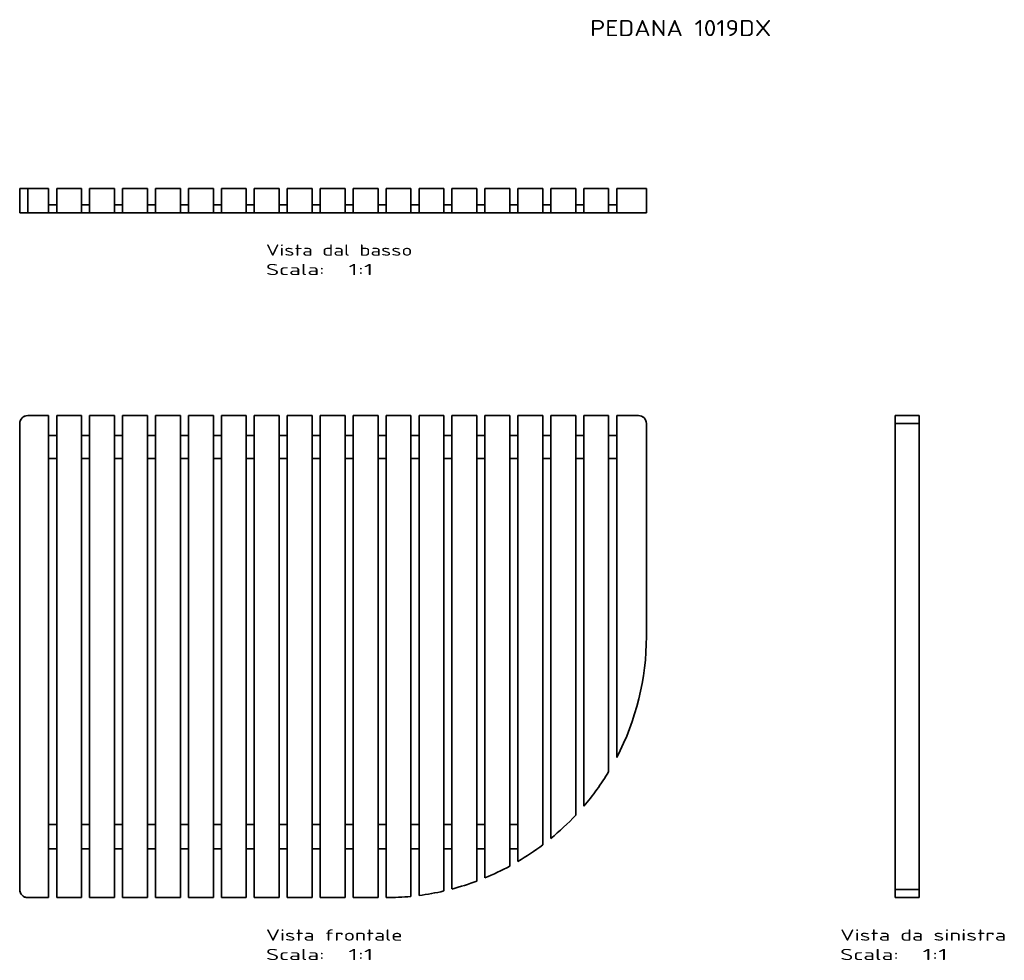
# Model space of a CAD drawing. Extents: x 201 to 1426, y 43 to 1213.
import ezdxf
from ezdxf.enums import TextEntityAlignment as Align

# ---------------------------------------------------------------- set-up
doc = ezdxf.new("R2010")
doc.units = 0
doc.layers.get('0').update_dxf_attribs({"lineweight": 13})
doc.styles.get("Standard").update_dxf_attribs({"font": 'isocp.shx'})

# ---------------------------------------------------------------- blocks, each defined once
blk = doc.blocks.new('BLOCK92')
at = {"color": 7, "lineweight": 13}
for s, p, p2 in [('Vista frontale', (-83.5, -353.5), (86.5, -353.5)), ('Scala:', (-83.5, -377.7), (-10.6, -377.7)), ('  1:1', (-10.6, -377.7), (50.1, -377.7))]:
    blk.add_text(s, height=14, dxfattribs=at).set_placement(p, p2, align=Align.FIT)
blk = doc.blocks.new('BLOCK93')
at = {"color": 7, "lineweight": 13}
blk.add_text('PEDANA 1019DX', height=20, dxfattribs=at).set_placement((320, 772.2), (545.5, 772.2), align=Align.FIT)
blk = doc.blocks.new('BLOCK94')
at = {"color": 7, "lineweight": 35}
for p, q in [((-380, 300), (-354, 300)), ((-354, 300), (-380, 300)), ((-354, 300), (-354, -300)), ((-354, 300), (-354, -300)), ((-313, 300), (-344, 300)), ((-344, -300), (-344, 300)), ((-344, 300), (-313, 300)), ((-344, -300), (-344, 300)), ((-344, 275.1), (-344, 300)), ((-313, 300), (-313, -300)), ((-313, 300), (-313, -300)), ((-272, 300), (-303, 300)), ((-303, -300), (-303, 300)), ((-303, 300), (-272, 300)), ((-303, -300), (-303, 300)), ((-303, 275.1), (-303, 300)), ((-272, 300), (-272, -300)), ((-272, 300), (-272, -300)), ((-231, 300), (-262, 300)), ((-262, -300), (-262, 300)), ((-262, 300), (-231, 300)), ((-262, -300), (-262, 300)), ((-262, 275.1), (-262, 300)), ((-231, 300), (-231, -300)), ((-231, 300), (-231, -300)), ((-190, 300), (-221, 300)), ((-221, -300), (-221, 300)), ((-221, 300), (-190, 300)), ((-221, -300), (-221, 300)), ((-221, 275.1), (-221, 300)), ((-190, 300), (-190, -300)), ((-190, 300), (-190, -300)), ((-149, 300), (-180, 300)), ((-180, -300), (-180, 300)), ((-180, 300), (-149, 300)), ((-180, -300), (-180, 300)), ((-180, 275.1), (-180, 300)), ((-149, 300), (-149, -300)), ((-149, 300), (-149, -300)), ((-108, 300), (-139, 300)), ((-139, -300), (-139, 300)), ((-139, 300), (-108, 300)), ((-139, -300), (-139, 300)), ((-139, 275.1), (-139, 300)), ((-108, 300), (-108, -300)), ((-108, 300), (-108, -300)), ((-67, 300), (-98, 300)), ((-98, -300), (-98, 300)), ((-98, 300), (-67, 300)), ((-98, -300), (-98, 300)), ((-98, 275.1), (-98, 300)), ((-67, 300), (-67, -300)), ((-67, 300), (-67, -300)), ((-26, 300), (-57, 300)), ((-57, -300), (-57, 300)), ((-57, 300), (-26, 300)), ((-57, -300), (-57, 300)), ((-57, 275.1), (-57, 300)), ((-26, 300), (-26, -300)), ((-26, 300), (-26, -300)), ((15, 300), (-16, 300)), ((-16, -300), (-16, 300)), ((-16, 300), (15, 300)), ((-16, -300), (-16, 300)), ((-16, 275.1), (-16, 300)), ((15, 300), (15, -300)), ((15, 300), (15, -300)), ((56, 300), (25, 300)), ((25, -300), (25, 300)), ((25, 300), (56, 300)), ((25, -300), (25, 300)), ((25, 275.1), (25, 300)), ((56, 300), (56, -300)), ((56, 300), (56, -300)), ((97, 300), (66, 300)), ((66, -300), (66, 300)), ((66, 300), (97, 300)), ((66, -300), (66, 300)), ((66, 275.1), (66, 300)), ((97, 300), (97, -298.4)), ((97, 300), (97, -298.4)), ((138, 300), (107, 300)), ((107, -297.3), (107, 300)), ((107, 300), (138, 300)), ((107, -297.3), (107, 300)), ((107, 275.1), (107, 300)), ((138, 300), (138, -291.7)), ((138, 300), (138, -291.7)), ((179, 300), (148, 300)), ((148, -289.2), (148, 300)), ((148, 300), (179, 300)), ((148, -289.2), (148, 300)), ((148, 275.1), (148, 300)), ((179, 300), (179, -279.4)), ((179, 300), (179, -279.4)), ((220, 300), (189, 300)), ((189, -275.4), (189, 300)), ((189, 300), (220, 300)), ((189, -275.4), (189, 300)), ((189, 275.1), (189, 300)), ((220, 300), (220, -260.7)), ((220, 300), (220, -260.7)), ((261, 300), (230, 300)), ((230, -255), (230, 300)), ((230, 300), (261, 300)), ((230, -255), (230, 300)), ((230, 275.1), (230, 300)), ((261, 300), (261, -234.2)), ((261, 300), (261, -234.2)), ((302, 300), (271, 300)), ((271, -226.4), (271, 300)), ((271, 300), (302, 300)), ((271, -226.4), (271, 300)), ((271, 275.1), (271, 300)), ((302, 300), (302, -197.4)), ((302, 300), (302, -197.4)), ((343, 300), (312, 300)), ((312, -186.2), (312, 300)), ((312, 300), (343, 300)), ((312, -186.2), (312, 300)), ((312, 275.1), (312, 300)), ((343, 300), (343, -143.3)), ((343, 300), (343, -143.3)), ((353, -125.6), (353, 300)), ((353, 300), (380, 300)), ((353, -125.6), (353, 300)), ((380, 300), (353, 300)), ((353, 275.1), (353, 300)), ((-390, -290), (-390, 290)), ((-390, -290), (-390, 290)), ((-390, -290), (-390, 290)), ((390, 290), (390, 25)), ((390, 290), (390, 25)), ((-344, 246.4), (-344, 275.1)), ((-303, 246.4), (-303, 275.1)), ((-262, 246.4), (-262, 275.1)), ((-221, 246.4), (-221, 275.1)), ((-180, 246.4), (-180, 275.1)), ((-139, 246.4), (-139, 275.1)), ((-98, 246.4), (-98, 275.1)), ((-57, 246.4), (-57, 275.1)), ((-16, 246.4), (-16, 275.1)), ((25, 246.4), (25, 275.1)), ((66, 246.4), (66, 275.1)), ((107, 246.4), (107, 275.1)), ((148, 246.4), (148, 275.1)), ((189, 246.4), (189, 275.1)), ((230, 246.4), (230, 275.1)), ((271, 246.4), (271, 275.1)), ((312, 246.4), (312, 275.1)), ((353, 246.4), (353, 275.1)), ((-344, -209), (-344, 246.4)), ((-303, -209), (-303, 246.4)), ((-262, -209), (-262, 246.4)), ((-221, -209), (-221, 246.4)), ((-180, -209), (-180, 246.4)), ((-139, -209), (-139, 246.4)), ((-98, -209), (-98, 246.4)), ((-57, -209), (-57, 246.4)), ((-16, -209), (-16, 246.4)), ((25, -209), (25, 246.4)), ((66, -209), (66, 246.4)), ((107, -209), (107, 246.4)), ((148, -209), (148, 246.4)), ((189, -209), (189, 246.4)), ((230, -209), (230, 246.4)), ((271, -226.4), (271, 246.4)), ((312, -186.2), (312, 246.4)), ((353, -125.6), (353, 246.4)), ((-344, -239.4), (-344, -209)), ((-303, -239.4), (-303, -209)), ((-262, -239.4), (-262, -209)), ((-221, -239.4), (-221, -209)), ((-180, -239.4), (-180, -209)), ((-139, -239.4), (-139, -209)), ((-98, -239.4), (-98, -209)), ((-57, -239.4), (-57, -209)), ((-16, -239.4), (-16, -209)), ((25, -239.4), (25, -209)), ((66, -239.4), (66, -209)), ((107, -239.4), (107, -209)), ((148, -239.4), (148, -209)), ((189, -239.4), (189, -209)), ((230, -239.4), (230, -209)), ((-344, -300), (-344, -239.4)), ((-303, -300), (-303, -239.4)), ((-262, -300), (-262, -239.4)), ((-221, -300), (-221, -239.4)), ((-180, -300), (-180, -239.4)), ((-139, -300), (-139, -239.4)), ((-98, -300), (-98, -239.4)), ((-57, -300), (-57, -239.4)), ((-16, -300), (-16, -239.4)), ((25, -300), (25, -239.4)), ((66, -300), (66, -239.4)), ((107, -297.3), (107, -239.4)), ((148, -289.2), (148, -239.4)), ((189, -275.4), (189, -239.4)), ((-380, -300), (-354, -300)), ((-354, -300), (-380, -300)), ((-354, -300), (-380, -300)), ((-313, -300), (-344, -300)), ((-344, -300), (-313, -300)), ((-313, -300), (-344, -300)), ((-272, -300), (-303, -300)), ((-303, -300), (-272, -300)), ((-272, -300), (-303, -300)), ((-231, -300), (-262, -300)), ((-262, -300), (-231, -300)), ((-231, -300), (-262, -300)), ((-190, -300), (-221, -300)), ((-221, -300), (-190, -300)), ((-190, -300), (-221, -300)), ((-149, -300), (-180, -300)), ((-180, -300), (-149, -300)), ((-149, -300), (-180, -300)), ((-108, -300), (-139, -300)), ((-139, -300), (-108, -300)), ((-108, -300), (-139, -300)), ((-67, -300), (-98, -300)), ((-98, -300), (-67, -300)), ((-67, -300), (-98, -300)), ((-26, -300), (-57, -300)), ((-57, -300), (-26, -300)), ((-26, -300), (-57, -300)), ((15, -300), (-16, -300)), ((-16, -300), (15, -300)), ((15, -300), (-16, -300)), ((56, -300), (25, -300)), ((25, -300), (56, -300)), ((56, -300), (25, -300))]:
    blk.add_line(p, q, dxfattribs=at)
at = {"color": 7, "lineweight": 35, "ltscale": 0.25}
for p, q in [((-344, 275.1), (-354, 275.1)), ((-344, 275.1), (-354, 275.1)), ((-303, 275.1), (-313, 275.1)), ((-303, 275.1), (-313, 275.1)), ((-262, 275.1), (-272, 275.1)), ((-262, 275.1), (-272, 275.1)), ((-221, 275.1), (-231, 275.1)), ((-221, 275.1), (-231, 275.1)), ((-180, 275.1), (-190, 275.1)), ((-180, 275.1), (-190, 275.1)), ((-139, 275.1), (-149, 275.1)), ((-139, 275.1), (-149, 275.1)), ((-98, 275.1), (-108, 275.1)), ((-98, 275.1), (-108, 275.1)), ((-57, 275.1), (-67, 275.1)), ((-57, 275.1), (-67, 275.1)), ((-16, 275.1), (-26, 275.1)), ((-16, 275.1), (-26, 275.1)), ((25, 275.1), (15, 275.1)), ((25, 275.1), (15, 275.1)), ((66, 275.1), (56, 275.1)), ((66, 275.1), (56, 275.1)), ((107, 275.1), (97, 275.1)), ((107, 275.1), (97, 275.1)), ((148, 275.1), (138, 275.1)), ((148, 275.1), (138, 275.1)), ((189, 275.1), (179, 275.1)), ((189, 275.1), (179, 275.1)), ((230, 275.1), (220, 275.1)), ((230, 275.1), (220, 275.1)), ((271, 275.1), (261, 275.1)), ((271, 275.1), (261, 275.1)), ((312, 275.1), (302, 275.1)), ((312, 275.1), (302, 275.1)), ((353, 275.1), (343, 275.1)), ((353, 275.1), (343, 275.1)), ((-354, 246.4), (-344, 246.4)), ((-354, 246.4), (-344, 246.4)), ((-344, 246.4), (-354, 246.4)), ((-313, 246.4), (-303, 246.4)), ((-313, 246.4), (-303, 246.4)), ((-303, 246.4), (-313, 246.4)), ((-272, 246.4), (-262, 246.4)), ((-272, 246.4), (-262, 246.4)), ((-262, 246.4), (-272, 246.4)), ((-231, 246.4), (-221, 246.4)), ((-231, 246.4), (-221, 246.4)), ((-221, 246.4), (-231, 246.4)), ((-190, 246.4), (-180, 246.4)), ((-190, 246.4), (-180, 246.4)), ((-180, 246.4), (-190, 246.4)), ((-149, 246.4), (-139, 246.4)), ((-149, 246.4), (-139, 246.4)), ((-139, 246.4), (-149, 246.4)), ((-108, 246.4), (-98, 246.4)), ((-108, 246.4), (-98, 246.4)), ((-98, 246.4), (-108, 246.4)), ((-67, 246.4), (-57, 246.4)), ((-67, 246.4), (-57, 246.4)), ((-57, 246.4), (-67, 246.4)), ((-26, 246.4), (-16, 246.4)), ((-26, 246.4), (-16, 246.4)), ((-16, 246.4), (-26, 246.4)), ((15, 246.4), (25, 246.4)), ((15, 246.4), (25, 246.4)), ((25, 246.4), (15, 246.4)), ((56, 246.4), (66, 246.4)), ((56, 246.4), (66, 246.4)), ((66, 246.4), (56, 246.4)), ((97, 246.4), (107, 246.4)), ((97, 246.4), (107, 246.4)), ((107, 246.4), (97, 246.4)), ((138, 246.4), (148, 246.4)), ((138, 246.4), (148, 246.4)), ((148, 246.4), (138, 246.4)), ((179, 246.4), (189, 246.4)), ((179, 246.4), (189, 246.4)), ((189, 246.4), (179, 246.4)), ((220, 246.4), (230, 246.4)), ((220, 246.4), (230, 246.4)), ((230, 246.4), (220, 246.4)), ((261, 246.4), (271, 246.4)), ((261, 246.4), (271, 246.4)), ((271, 246.4), (261, 246.4)), ((302, 246.4), (312, 246.4)), ((302, 246.4), (312, 246.4)), ((312, 246.4), (302, 246.4)), ((343, 246.4), (353, 246.4)), ((343, 246.4), (353, 246.4)), ((353, 246.4), (343, 246.4)), ((-344, -209), (-354, -209)), ((-344, -209), (-354, -209)), ((-303, -209), (-313, -209)), ((-303, -209), (-313, -209)), ((-262, -209), (-272, -209)), ((-262, -209), (-272, -209)), ((-221, -209), (-231, -209)), ((-221, -209), (-231, -209)), ((-180, -209), (-190, -209)), ((-180, -209), (-190, -209)), ((-139, -209), (-149, -209)), ((-139, -209), (-149, -209)), ((-98, -209), (-108, -209)), ((-98, -209), (-108, -209)), ((-57, -209), (-67, -209)), ((-57, -209), (-67, -209)), ((-16, -209), (-26, -209)), ((-16, -209), (-26, -209)), ((25, -209), (15, -209)), ((25, -209), (15, -209)), ((66, -209), (56, -209)), ((66, -209), (56, -209)), ((107, -209), (97, -209)), ((107, -209), (97, -209)), ((148, -209), (138, -209)), ((148, -209), (138, -209)), ((189, -209), (179, -209)), ((189, -209), (179, -209)), ((230, -209), (220, -209)), ((230, -209), (220, -209)), ((-354, -239.4), (-344, -239.4)), ((-354, -239.4), (-344, -239.4)), ((-344, -239.4), (-354, -239.4)), ((-313, -239.4), (-303, -239.4)), ((-313, -239.4), (-303, -239.4)), ((-303, -239.4), (-313, -239.4)), ((-272, -239.4), (-262, -239.4)), ((-272, -239.4), (-262, -239.4)), ((-262, -239.4), (-272, -239.4)), ((-231, -239.4), (-221, -239.4)), ((-231, -239.4), (-221, -239.4)), ((-221, -239.4), (-231, -239.4)), ((-190, -239.4), (-180, -239.4)), ((-190, -239.4), (-180, -239.4)), ((-180, -239.4), (-190, -239.4)), ((-149, -239.4), (-139, -239.4)), ((-149, -239.4), (-139, -239.4)), ((-139, -239.4), (-149, -239.4)), ((-108, -239.4), (-98, -239.4)), ((-108, -239.4), (-98, -239.4)), ((-98, -239.4), (-108, -239.4)), ((-67, -239.4), (-57, -239.4)), ((-67, -239.4), (-57, -239.4)), ((-57, -239.4), (-67, -239.4)), ((-26, -239.4), (-16, -239.4)), ((-26, -239.4), (-16, -239.4)), ((-16, -239.4), (-26, -239.4)), ((15, -239.4), (25, -239.4)), ((15, -239.4), (25, -239.4)), ((25, -239.4), (15, -239.4)), ((56, -239.4), (66, -239.4)), ((56, -239.4), (66, -239.4)), ((66, -239.4), (56, -239.4)), ((97, -239.4), (107, -239.4)), ((97, -239.4), (107, -239.4)), ((107, -239.4), (97, -239.4)), ((138, -239.4), (148, -239.4)), ((138, -239.4), (148, -239.4)), ((148, -239.4), (138, -239.4)), ((179, -239.4), (189, -239.4)), ((179, -239.4), (189, -239.4)), ((189, -239.4), (179, -239.4)), ((220, -239.4), (230, -239.4)), ((220, -239.4), (230, -239.4)), ((230, -239.4), (220, -239.4))]:
    blk.add_line(p, q, dxfattribs=at)
at = {"color": 7, "lineweight": 35, "ltscale": 0.391217}
blk.add_line((230, -255), (230, -239.4), dxfattribs=at)
at = {"color": 7, "lineweight": 35}
for centre, radius, start, end in [((-380, 290), 10, 90, 180), ((-380, 290), 10, 90, 180), ((-380, 290), 10, 147.1446, 180.0064), ((-380, 290), 9.99, 101.1985, 121.3652), ((380, 290), 10, 360, 450), ((380, 290), 10, 0, 90), ((380, 290), 9.99, 58.7259, 77.902), ((380, 290), 9.99, 11.5321, 30.1968), ((65, 25), 325, 332.3939, 360), ((65, 25), 325, 332.3939, 360), ((65, 25), 325, 319.4642, 328.8023), ((65, 25), 325, 319.4642, 328.8023), ((65, 25), 325, 309.3345, 316.8219), ((65, 25), 325, 309.3345, 316.8219), ((65, 25), 325, 309.3345, 316.8219), ((65, 25), 325, 300.5102, 307.0906), ((65, 25), 325, 300.5102, 307.0906), ((65, 25), 325, 300.5102, 307.0906), ((65, 25), 325, 292.429, 298.4846), ((65, 25), 325, 292.429, 298.4846), ((65, 25), 325, 292.429, 298.4846), ((65, 25), 325, 284.7964, 290.5344), ((65, 25), 325, 284.7964, 290.5344), ((65, 25), 325, 284.7964, 290.5344), ((-380, -290), 10, 180, 270), ((-380, -290), 10, 180, 270), ((-380, -290), 10, 179.9936, 213.0913), ((65, 25), 325, 277.4251, 282.9803), ((65, 25), 325, 277.4251, 282.9803), ((65, 25), 325, 277.4251, 282.9803), ((-380, -290), 10, 236.2118, 270.0067), ((65, 25), 325, 270.1763, 275.6506), ((65, 25), 325, 270.1763, 275.6506), ((65, 25), 325, 270.1763, 275.6506)]:
    blk.add_arc(centre, radius, start, end, dxfattribs=at)
blk = doc.blocks.new('BLOCK95')
at = {"color": 7, "lineweight": 13}
for s, p, p2 in [('Vista dal basso', (-83.5, -83.5), (98.7, -83.5)), ('Scala:', (-83.5, -107.7), (-10.6, -107.7)), ('  1:1', (-10.6, -107.7), (50.1, -107.7))]:
    blk.add_text(s, height=14, dxfattribs=at).set_placement(p, p2, align=Align.FIT)
blk = doc.blocks.new('BLOCK96')
at = {"color": 7, "lineweight": 35, "ltscale": 0.25}
for p, q in [((-390, 0), (-380, 0)), ((-390, 0), (-380, 0)), ((-354, -20), (-344, -20)), ((-354, -30), (-354, -20)), ((-354, -20), (-344, -20)), ((-313, -20), (-303, -20)), ((-313, -30), (-313, -20)), ((-313, -20), (-303, -20)), ((-272, -20), (-262, -20)), ((-272, -30), (-272, -20)), ((-272, -20), (-262, -20)), ((-231, -20), (-221, -20)), ((-231, -20), (-221, -20)), ((-231, -30), (-231, -20)), ((-190, -20), (-180, -20)), ((-190, -20), (-180, -20)), ((-190, -30), (-190, -20)), ((-149, -20), (-139, -20)), ((-149, -20), (-139, -20)), ((-149, -30), (-149, -20)), ((-108, -20), (-98, -20)), ((-108, -20), (-98, -20)), ((-108, -30), (-108, -20)), ((-67, -20), (-57, -20)), ((-67, -30), (-67, -20)), ((-67, -20), (-57, -20)), ((-26, -20), (-16, -20)), ((-26, -30), (-26, -20)), ((-26, -20), (-16, -20)), ((15, -20), (25, -20)), ((15, -30), (15, -20)), ((15, -20), (25, -20)), ((56, -20), (66, -20)), ((56, -30), (56, -20)), ((56, -20), (66, -20)), ((97, -20), (107, -20)), ((97, -30), (97, -20)), ((97, -20), (107, -20)), ((138, -20), (148, -20)), ((138, -30), (138, -20)), ((138, -20), (148, -20)), ((179, -20), (189, -20)), ((179, -30), (179, -20)), ((179, -20), (189, -20)), ((220, -20), (230, -20)), ((220, -30), (220, -20)), ((220, -20), (230, -20)), ((261, -20), (271, -20)), ((261, -30), (261, -20)), ((261, -20), (271, -20)), ((302, -20), (312, -20)), ((302, -20), (312, -20)), ((302, -30), (302, -20)), ((343, -20), (353, -20)), ((343, -30), (343, -20)), ((343, -20), (353, -20)), ((-380, -30), (-390, -30)), ((-380, -30), (-390, -30)), ((-380, -30), (-390, -30)), ((-354, -30), (-344, -30)), ((-344, -30), (-354, -30)), ((-354, -30), (-344, -30)), ((-344, -30), (-354, -30)), ((-344, -30), (-354, -30)), ((-313, -30), (-303, -30)), ((-303, -30), (-313, -30)), ((-303, -30), (-313, -30)), ((-313, -30), (-303, -30)), ((-303, -30), (-313, -30)), ((-272, -30), (-262, -30)), ((-262, -30), (-272, -30)), ((-262, -30), (-272, -30)), ((-272, -30), (-262, -30)), ((-262, -30), (-272, -30)), ((-231, -30), (-221, -30)), ((-221, -30), (-231, -30)), ((-221, -30), (-231, -30)), ((-231, -30), (-221, -30)), ((-221, -30), (-231, -30)), ((-180, -30), (-190, -30)), ((-190, -30), (-180, -30)), ((-190, -30), (-180, -30)), ((-180, -30), (-190, -30)), ((-180, -30), (-190, -30)), ((-149, -30), (-139, -30)), ((-139, -30), (-149, -30)), ((-139, -30), (-149, -30)), ((-149, -30), (-139, -30)), ((-139, -30), (-149, -30)), ((-98, -30), (-108, -30)), ((-108, -30), (-98, -30)), ((-108, -30), (-98, -30)), ((-98, -30), (-108, -30)), ((-98, -30), (-108, -30)), ((-67, -30), (-57, -30)), ((-57, -30), (-67, -30)), ((-57, -30), (-67, -30)), ((-67, -30), (-57, -30)), ((-57, -30), (-67, -30)), ((-26, -30), (-16, -30)), ((-16, -30), (-26, -30)), ((-16, -30), (-26, -30)), ((-26, -30), (-16, -30)), ((-16, -30), (-26, -30)), ((25, -30), (15, -30)), ((15, -30), (25, -30)), ((15, -30), (25, -30)), ((25, -30), (15, -30)), ((25, -30), (15, -30)), ((66, -30), (56, -30)), ((56, -30), (66, -30)), ((56, -30), (66, -30)), ((66, -30), (56, -30)), ((66, -30), (56, -30)), ((97, -30), (107, -30)), ((107, -30), (97, -30)), ((97, -30), (107, -30)), ((107, -30), (97, -30)), ((107, -30), (97, -30)), ((138, -30), (148, -30)), ((148, -30), (138, -30)), ((138, -30), (148, -30)), ((148, -30), (138, -30)), ((148, -30), (138, -30)), ((179, -30), (189, -30)), ((189, -30), (179, -30)), ((179, -30), (189, -30)), ((189, -30), (179, -30)), ((189, -30), (179, -30)), ((230, -30), (220, -30)), ((220, -30), (230, -30)), ((220, -30), (230, -30)), ((230, -30), (220, -30)), ((230, -30), (220, -30)), ((271, -30), (261, -30)), ((261, -30), (271, -30)), ((271, -30), (261, -30)), ((302, -30), (312, -30)), ((312, -30), (302, -30)), ((312, -30), (302, -30)), ((353, -30), (343, -30)), ((343, -30), (353, -30)), ((353, -30), (343, -30)), ((390, -30), (380, -30))]:
    blk.add_line(p, q, dxfattribs=at)
at = {"color": 7, "lineweight": 35}
for p, q in [((-390, 0), (-390, -30)), ((-390, -30), (-390, 0)), ((-380, 0), (-354, 0)), ((-380, -30), (-380, 0)), ((-354, 0), (-380, 0)), ((-380, -30), (-380, 0)), ((-354, 0), (-354, -30)), ((-354, 0), (-354, -30)), ((-313, 0), (-344, 0)), ((-344, -30), (-344, 0)), ((-344, -30), (-344, 0)), ((-344, 0), (-313, 0)), ((-313, 0), (-313, -30)), ((-313, 0), (-313, -30)), ((-272, 0), (-303, 0)), ((-303, -30), (-303, 0)), ((-303, -30), (-303, 0)), ((-303, 0), (-272, 0)), ((-272, 0), (-272, -30)), ((-272, 0), (-272, -30)), ((-231, 0), (-262, 0)), ((-262, -30), (-262, 0)), ((-262, -30), (-262, 0)), ((-262, 0), (-231, 0)), ((-231, 0), (-231, -30)), ((-231, 0), (-231, -30)), ((-190, 0), (-221, 0)), ((-221, -30), (-221, 0)), ((-221, -30), (-221, 0)), ((-221, 0), (-190, 0)), ((-190, 0), (-190, -30)), ((-190, 0), (-190, -30)), ((-149, 0), (-180, 0)), ((-180, -30), (-180, 0)), ((-180, -30), (-180, 0)), ((-180, 0), (-149, 0)), ((-149, 0), (-149, -30)), ((-149, 0), (-149, -30)), ((-108, 0), (-139, 0)), ((-139, -30), (-139, 0)), ((-139, -30), (-139, 0)), ((-139, 0), (-108, 0)), ((-108, 0), (-108, -30)), ((-108, 0), (-108, -30)), ((-67, 0), (-98, 0)), ((-98, -30), (-98, 0)), ((-98, -30), (-98, 0)), ((-98, 0), (-67, 0)), ((-67, 0), (-67, -30)), ((-67, 0), (-67, -30)), ((-26, 0), (-57, 0)), ((-57, -30), (-57, 0)), ((-57, -30), (-57, 0)), ((-57, 0), (-26, 0)), ((-26, 0), (-26, -30)), ((-26, 0), (-26, -30)), ((15, 0), (-16, 0)), ((-16, -30), (-16, 0)), ((-16, -30), (-16, 0)), ((-16, 0), (15, 0)), ((15, 0), (15, -30)), ((15, 0), (15, -30)), ((56, 0), (25, 0)), ((25, -30), (25, 0)), ((25, -30), (25, 0)), ((25, 0), (56, 0)), ((56, 0), (56, -30)), ((56, 0), (56, -30)), ((66, 0), (97, 0)), ((66, -30), (66, 0)), ((66, 0), (97, 0)), ((66, 0), (66, -30)), ((97, 0), (97, -30)), ((97, -30), (97, 0)), ((107, 0), (138, 0)), ((107, -30), (107, 0)), ((107, 0), (138, 0)), ((107, 0), (107, -30)), ((138, 0), (138, -30)), ((138, -30), (138, 0)), ((148, 0), (179, 0)), ((148, -30), (148, 0)), ((148, 0), (179, 0)), ((148, 0), (148, -30)), ((179, 0), (179, -30)), ((179, -30), (179, 0)), ((189, 0), (220, 0)), ((189, -30), (189, 0)), ((189, 0), (220, 0)), ((189, 0), (189, -30)), ((220, 0), (220, -30)), ((220, -30), (220, 0)), ((230, 0), (261, 0)), ((230, -30), (230, 0)), ((230, 0), (261, 0)), ((230, 0), (230, -30)), ((261, 0), (261, -30)), ((261, -30), (261, 0)), ((271, 0), (302, 0)), ((271, -30), (271, 0)), ((271, 0), (302, 0)), ((271, 0), (271, -30)), ((302, 0), (302, -30)), ((302, -30), (302, 0)), ((312, 0), (343, 0)), ((312, -30), (312, 0)), ((312, 0), (343, 0)), ((312, 0), (312, -30)), ((343, 0), (343, -30)), ((343, -30), (343, 0)), ((353, 0), (353, -30)), ((353, 0), (390, 0)), ((353, 0), (390, 0)), ((353, -30), (353, 0)), ((390, -30), (390, 0)), ((390, 0), (390, -30)), ((390, 0), (390, -30)), ((-354, -30), (-380, -30)), ((-380, -30), (-354, -30)), ((-354, -30), (-380, -30)), ((-344, -30), (-313, -30)), ((-313, -30), (-344, -30)), ((-313, -30), (-344, -30)), ((-303, -30), (-272, -30)), ((-272, -30), (-303, -30)), ((-272, -30), (-303, -30)), ((-262, -30), (-231, -30)), ((-231, -30), (-262, -30)), ((-231, -30), (-262, -30)), ((-221, -30), (-190, -30)), ((-190, -30), (-221, -30)), ((-190, -30), (-221, -30)), ((-180, -30), (-149, -30)), ((-149, -30), (-180, -30)), ((-149, -30), (-180, -30)), ((-139, -30), (-108, -30)), ((-108, -30), (-139, -30)), ((-108, -30), (-139, -30)), ((-98, -30), (-67, -30)), ((-67, -30), (-98, -30)), ((-67, -30), (-98, -30)), ((-57, -30), (-26, -30)), ((-26, -30), (-57, -30)), ((-26, -30), (-57, -30)), ((-16, -30), (15, -30)), ((15, -30), (-16, -30)), ((15, -30), (-16, -30)), ((25, -30), (56, -30)), ((56, -30), (25, -30)), ((56, -30), (25, -30)), ((66, -30), (97, -30)), ((97, -30), (66, -30)), ((97, -30), (66, -30)), ((107, -30), (138, -30)), ((138, -30), (107, -30)), ((138, -30), (107, -30)), ((148, -30), (179, -30)), ((179, -30), (148, -30)), ((179, -30), (148, -30)), ((189, -30), (220, -30)), ((220, -30), (189, -30)), ((220, -30), (189, -30)), ((230, -30), (261, -30)), ((261, -30), (230, -30)), ((261, -30), (230, -30)), ((271, -30), (302, -30)), ((302, -30), (271, -30)), ((302, -30), (271, -30)), ((312, -30), (343, -30)), ((343, -30), (312, -30)), ((343, -30), (312, -30)), ((390, -30), (353, -30)), ((353, -30), (380, -30)), ((390, -30), (353, -30))]:
    blk.add_line(p, q, dxfattribs=at)
at = {"color": 7, "lineweight": 35, "ltscale": 0.49999}
for p, q in [((-354, -20), (-354, 0)), ((-313, -20), (-313, 0)), ((-272, -20), (-272, 0)), ((-231, -20), (-231, 0)), ((-190, -20), (-190, 0)), ((-149, -20), (-149, 0)), ((-108, -20), (-108, 0)), ((-67, -20), (-67, 0)), ((-26, -20), (-26, 0)), ((15, -20), (15, 0)), ((56, -20), (56, 0)), ((97, -20), (97, 0)), ((138, -20), (138, 0)), ((179, -20), (179, 0)), ((220, -20), (220, 0))]:
    blk.add_line(p, q, dxfattribs=at)
at = {"color": 7, "lineweight": 35, "ltscale": 0.499999}
for p, q in [((261, -20), (261, 0)), ((302, -20), (302, 0)), ((343, -20), (343, 0))]:
    blk.add_line(p, q, dxfattribs=at)
blk = doc.blocks.new('BLOCK97')
at = {"color": 7, "lineweight": 13}
for s, p, p2 in [('Vista da sinistra', (-98.5, -353.5), (108, -353.5)), ('Scala:', (-98.5, -377.7), (-25.6, -377.7)), ('  1:1', (-25.6, -377.7), (35.1, -377.7))]:
    blk.add_text(s, height=14, dxfattribs=at).set_placement(p, p2, align=Align.FIT)
blk = doc.blocks.new('BLOCK98')
at = {"color": 7, "lineweight": 35}
for p, q in [((-30, 300), (-30, 275.1)), ((-30, 300), (-30, 275.1)), ((-30, 275.1), (-30, 300)), ((-30, 300), (-30, 275.1)), ((-30, 275.1), (-30, 300)), ((-30, 300), (-30, 275.1)), ((-30, 275.1), (-30, 300)), ((-30, 300), (-30, 275.1)), ((-30, 275.1), (-30, 300)), ((-30, 300), (-30, 275.1)), ((-30, 275.1), (-30, 300)), ((-30, 300), (-30, 275.1)), ((-30, 275.1), (-30, 300)), ((-30, 300), (-30, 275.1)), ((-30, 275.1), (-30, 300)), ((-30, 300), (-30, 275.1)), ((-30, 275.1), (-30, 300)), ((-30, 275.1), (-30, 300)), ((0, 300), (-30, 300)), ((0, 300), (-30, 300)), ((-30, 300), (-30, 275.1)), ((-30, 275.1), (-30, 300)), ((-30, 300), (-30, 275.1)), ((-30, 275.1), (-30, 300)), ((-30, 300), (-30, 275.1)), ((-30, 275.1), (-30, 300)), ((-30, 300), (-30, 275.1)), ((-30, 275.1), (-30, 300)), ((-30, 300), (-30, 275.1)), ((-30, 275.1), (-30, 300)), ((-30, 300), (-30, 275.1)), ((-30, 275.1), (-30, 300)), ((-30, 300), (-30, 275.1)), ((-30, 275.1), (-30, 300)), ((-30, 300), (-30, 275.1)), ((-30, 275.1), (-30, 300)), ((-30, 300), (-30, 275.1)), ((-30, 275.1), (-30, 300)), ((-30, 25), (-30, 290)), ((-30, 290), (-30, -290)), ((0, 290), (-30, 290)), ((-30, 290), (0, 290)), ((-30, -290), (-30, 290)), ((0, -290), (0, 290)), ((0, -290), (0, 290)), ((-30, 246.4), (-30, -125.6)), ((-30, 246.4), (-30, -186.2)), ((-30, -143.3), (-30, 246.4)), ((-30, 246.4), (-30, -226.4)), ((-30, -197.4), (-30, 246.4)), ((-30, 246.4), (-30, -209)), ((-30, -234.2), (-30, 246.4)), ((-30, 246.4), (-30, -209)), ((-30, -209), (-30, 246.4)), ((-30, 246.4), (-30, -209)), ((-30, -209), (-30, 246.4)), ((-30, 246.4), (-30, -209)), ((-30, -209), (-30, 246.4)), ((-30, 246.4), (-30, -209)), ((-30, -209), (-30, 246.4)), ((-30, 246.4), (-30, -209)), ((-30, -209), (-30, 246.4)), ((-30, -209), (-30, 246.4)), ((-30, 246.4), (-30, -209)), ((-30, -209), (-30, 246.4)), ((-30, 246.4), (-30, -209)), ((-30, -209), (-30, 246.4)), ((-30, 246.4), (-30, -209)), ((-30, -209), (-30, 246.4)), ((-30, 246.4), (-30, -209)), ((-30, -209), (-30, 246.4)), ((-30, 246.4), (-30, -209)), ((-30, -209), (-30, 246.4)), ((-30, 246.4), (-30, -209)), ((-30, -209), (-30, 246.4)), ((-30, 246.4), (-30, -209)), ((-30, -209), (-30, 246.4)), ((-30, 246.4), (-30, -209)), ((-30, -209), (-30, 246.4)), ((-30, 246.4), (-30, -209)), ((-30, -209), (-30, 246.4)), ((-30, -125.6), (-30, 25)), ((-30, -186.2), (-30, -143.3)), ((-30, -226.4), (-30, -197.4)), ((-30, -255), (-30, -234.2)), ((-30, -239.4), (-30, -275.4)), ((-30, -260.7), (-30, -239.4)), ((-30, -239.4), (-30, -289.2)), ((-30, -279.4), (-30, -239.4)), ((-30, -239.4), (-30, -297.3)), ((-30, -291.7), (-30, -239.4)), ((-30, -239.4), (-30, -300)), ((-30, -298.4), (-30, -239.4)), ((-30, -239.4), (-30, -300)), ((-30, -300), (-30, -239.4)), ((-30, -300), (-30, -239.4)), ((-30, -239.4), (-30, -300)), ((-30, -300), (-30, -239.4)), ((-30, -239.4), (-30, -300)), ((-30, -300), (-30, -239.4)), ((-30, -239.4), (-30, -300)), ((-30, -300), (-30, -239.4)), ((-30, -239.4), (-30, -300)), ((-30, -300), (-30, -239.4)), ((-30, -239.4), (-30, -300)), ((-30, -300), (-30, -239.4)), ((-30, -239.4), (-30, -300)), ((-30, -300), (-30, -239.4)), ((-30, -239.4), (-30, -300)), ((-30, -300), (-30, -239.4)), ((-30, -239.4), (-30, -300)), ((-30, -300), (-30, -239.4)), ((-30, -239.4), (-30, -300)), ((-30, -300), (-30, -239.4)), ((0, -290), (-30, -290)), ((-30, -290), (0, -290)), ((-30, -300), (0, -300)), ((0, -300), (-30, -300)), ((-30, -300), (0, -300)), ((0, -300), (-30, -300)), ((-30, -300), (0, -300)), ((-30, -300), (0, -300)), ((0, -300), (-30, -300)), ((-30, -300), (0, -300)), ((0, -300), (-30, -300)), ((-30, -300), (0, -300)), ((0, -300), (-30, -300)), ((-30, -300), (0, -300)), ((0, -300), (-30, -300)), ((-30, -300), (0, -300)), ((0, -300), (-30, -300)), ((-30, -300), (0, -300)), ((0, -300), (-30, -300)), ((-30, -300), (0, -300)), ((0, -300), (-30, -300)), ((-30, -300), (0, -300)), ((0, -300), (-30, -300)), ((-30, -300), (0, -300)), ((0, -300), (-30, -300))]:
    blk.add_line(p, q, dxfattribs=at)
at = {"color": 7, "lineweight": 35, "ltscale": 0.25}
for p, q in [((-30, 290), (-30, 300)), ((-30, 290), (-30, 300)), ((-30, 290), (-30, 300)), ((0, 300), (0, 290)), ((0, 300), (0, 290)), ((-30, -300), (-30, -290)), ((-30, -300), (-30, -290)), ((0, -290), (0, -300)), ((0, -290), (0, -300))]:
    blk.add_line(p, q, dxfattribs=at)
at = {"color": 7, "lineweight": 35, "ltscale": 0.391217}
blk.add_line((-30, -239.4), (-30, -255), dxfattribs=at)
at = {"color": 7, "lineweight": 35, "ltscale": 0.368939}
blk.add_line((-30, -275.4), (-30, -260.7), dxfattribs=at)
at = {"color": 7, "lineweight": 35, "ltscale": 0.246818}
blk.add_line((-30, -289.2), (-30, -279.4), dxfattribs=at)
at = {"color": 7, "lineweight": 35, "ltscale": 0.139482}
blk.add_line((-30, -297.3), (-30, -291.7), dxfattribs=at)
at = {"color": 7, "lineweight": 35, "ltscale": 0.039442}
blk.add_line((-30, -300), (-30, -298.4), dxfattribs=at)

msp = doc.modelspace()

# ---------------------------------------------------------------- block references
at = {"lineweight": 0}
for name, p in [('BLOCK93', (590.9, 420.5)), ('BLOCK96', (590.9, 1002.9)), ('BLOCK95', (590.9, 1002.9)), ('BLOCK94', (590.9, 420.5)), ('BLOCK98', (1320.6, 420.5)), ('BLOCK92', (590.9, 420.5)), ('BLOCK97', (1320.6, 420.5))]:
    msp.add_blockref(name, p, dxfattribs=at)

doc.saveas('drawing.dxf')
